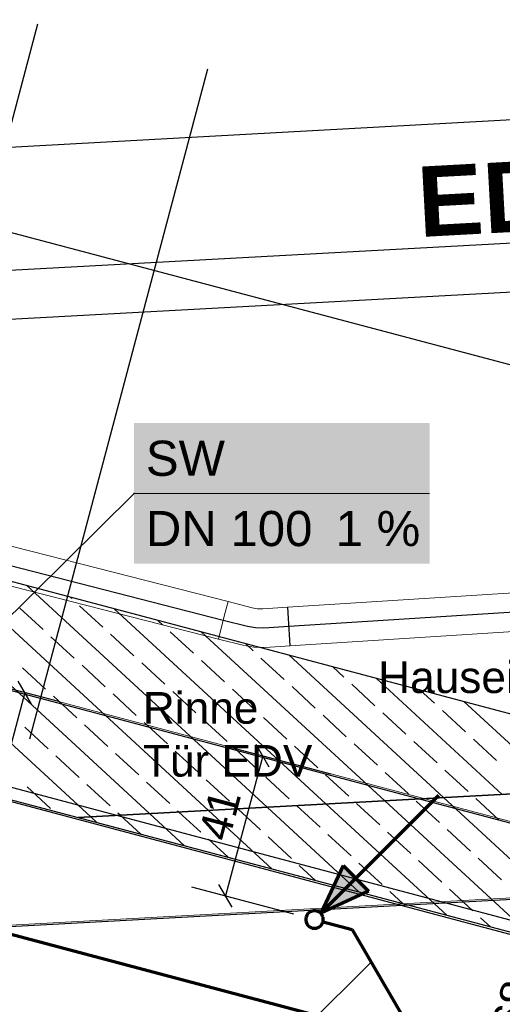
# Model space of a CAD drawing. Extents: x -779 to 790, y -208 to 633.
# Tile 54 of 232: x -58 to -31, y -78 to -22. Entities that reach past the tile are written whole.
import ezdxf
from ezdxf.lldxf.tags import DXFTag

# ---------------------------------------------------------------- set-up
doc = ezdxf.new("R2010")
doc.units = 0
doc.layers.get('0').update_dxf_attribs({"lineweight": 25})
for name, color, linetype, lineweight, true_color in [('01AFU Allgemein Bemaßung-A07F5V4RWF', 7, 'Continuous', 25, 0x848484), ('02 Raster Gebäude-A07F5V4QWF', 7, 'Continuous', 25, 0x848484), ('20 Bodenplatte-A07F5V4PWF', 7, 'Continuous', 25, 0x848484), ('20 Fundament-A07F5V4OWF', 7, 'Continuous', 25, 0x848484), ('20 Räume Innen', 9, 'Continuous', 25, 0x808080), ('60 Stützwände', 9, 'Continuous', 25, 0x808080), ('ELT Leerrohre', 1, 'Continuous', 35, 0xff0000), ('S_Mass', 150, 'Continuous', 25, 0x007fff), ('S_Schmutzwasser_Grundleitung', 7, 'Continuous', 70, 0x7f5f00), ('X_Mass', 150, 'Continuous', 25, 0x007fff)]:
    doc.layers.add(name, color=color, linetype=linetype, lineweight=lineweight, true_color=true_color)
for name, color, linetype, lineweight in [('02 Raster Gebäude-A07F5V53WF', 7, 'Continuous', 13), ('SC_Mass', 7, 'Continuous', 25), ('X_Text', 7, 'Continuous', 25)]:
    doc.layers.add(name, color=color, linetype=linetype, lineweight=lineweight)
doc.styles.get("Standard").update_dxf_attribs({"font": 'arial.ttf'})
tags = doc.linetypes.add('Raster-A07F5V4TWF', pattern=[0.2, 0.1, -0.05, 0, -0.05]).pattern_tags.tags
tags[10:11] = [DXFTag(74, 4), DXFTag(75, 0), DXFTag(340, '0'), DXFTag(46, 1.0), DXFTag(50, 0.0), DXFTag(44, 0.0), DXFTag(45, 0.0)]
tags[8:9] = [DXFTag(74, 4), DXFTag(75, 0), DXFTag(340, '0'), DXFTag(46, 1.0), DXFTag(50, 0.0), DXFTag(44, 0.0), DXFTag(45, 0.0)]
tags[6:7] = [DXFTag(74, 4), DXFTag(75, 0), DXFTag(340, '0'), DXFTag(46, 1.0), DXFTag(50, 0.0), DXFTag(44, 0.0), DXFTag(45, 0.0)]
tags[4:5] = [DXFTag(74, 4), DXFTag(75, 0), DXFTag(340, '0'), DXFTag(46, 1.0), DXFTag(50, 0.0), DXFTag(44, 0.0), DXFTag(45, 0.0)]
tags = doc.linetypes.add('Raster-A07F5V57WF', pattern=[0.2, 0.1, -0.05, 0, -0.05]).pattern_tags.tags
tags[10:11] = [DXFTag(74, 4), DXFTag(75, 0), DXFTag(340, '0'), DXFTag(46, 1.0), DXFTag(50, 0.0), DXFTag(44, 0.0), DXFTag(45, 0.0)]
tags[8:9] = [DXFTag(74, 4), DXFTag(75, 0), DXFTag(340, '0'), DXFTag(46, 1.0), DXFTag(50, 0.0), DXFTag(44, 0.0), DXFTag(45, 0.0)]
tags[6:7] = [DXFTag(74, 4), DXFTag(75, 0), DXFTag(340, '0'), DXFTag(46, 1.0), DXFTag(50, 0.0), DXFTag(44, 0.0), DXFTag(45, 0.0)]
tags[4:5] = [DXFTag(74, 4), DXFTag(75, 0), DXFTag(340, '0'), DXFTag(46, 1.0), DXFTag(50, 0.0), DXFTag(44, 0.0), DXFTag(45, 0.0)]
tags = doc.linetypes.add('STRICHPUNKT2', pattern=[12.7, 6.35, -3.175, 0, -3.175]).pattern_tags.tags
tags[10:11] = [DXFTag(74, 4), DXFTag(75, 0), DXFTag(340, '0'), DXFTag(46, 0.0), DXFTag(50, 0.0), DXFTag(44, 0.0), DXFTag(45, 0.0)]
tags[8:9] = [DXFTag(74, 4), DXFTag(75, 0), DXFTag(340, '0'), DXFTag(46, 0.0), DXFTag(50, 0.0), DXFTag(44, 0.0), DXFTag(45, 0.0)]
tags[6:7] = [DXFTag(74, 4), DXFTag(75, 0), DXFTag(340, '0'), DXFTag(46, 0.0), DXFTag(50, 0.0), DXFTag(44, 0.0), DXFTag(45, 0.0)]
tags[4:5] = [DXFTag(74, 4), DXFTag(75, 0), DXFTag(340, '0'), DXFTag(46, 0.0), DXFTag(50, 0.0), DXFTag(44, 0.0), DXFTag(45, 0.0)]

# ---------------------------------------------------------------- blocks, each defined once
blk = doc.blocks.new('Referenz-A07F5V4VWF', base_point=(-401.415, -176.34))
at = {"color": 0, "linetype": 'ByBlock', "lineweight": -2, "ltscale": 12.5}
for p, q in [((-16.164, -65.268), (-146.682, -30.614)), ((-153.091, -41.328), (-17.544, -77.463)), ((-131.2, -47.142), (-54.939, -67.39)), ((-54.939, -67.39), (-16.164, -65.268)), ((-16.164, -65.268), (-54.939, -67.39)), ((-54.939, -67.39), (-17.407, -77.356))]:
    blk.add_line(p, q, dxfattribs=at)
at = {"layer": '01AFU Allgemein Bemaßung-A07F5V4RWF', "color": 0, "lineweight": -2}
blk.add_line((-141.755, -12.056), (-11.237, -46.71), dxfattribs=at)
at = {"layer": '02 Raster Gebäude-A07F5V4QWF', "color": 0, "linetype": 'Raster-A07F5V4TWF', "lineweight": -2, "ltscale": 187.5}
for p, q in [((-160.157, -33.245), (3.691, -76.749)), ((3.333, -70.211), (-212.21, -82.005))]:
    blk.add_line(p, q, dxfattribs=at)
at = {"layer": '20 Bodenplatte-A07F5V4PWF', "color": 0, "lineweight": -2}
blk.add_line((-153.091, -41.328), (-17.544, -77.463), dxfattribs=at)
at = {"layer": '20 Fundament-A07F5V4OWF', "color": 0, "lineweight": -2}
for p, q in [((-16.164, -65.268), (-146.682, -30.614)), ((-131.2, -47.142), (-17.407, -77.356)), ((-54.223, -67.351), (-72.785, -50.235)), ((-50.881, -67.168), (-67.813, -51.555)), ((-47.539, -66.985), (-62.84, -52.875)), ((-44.196, -66.802), (-57.868, -54.196)), ((-55.301, -54.93), (-55.381, -54.856)), ((-53.537, -56.557), (-54.86, -55.336)), ((-56.928, -56.694), (-58.252, -55.474)), ((-40.854, -66.62), (-52.895, -55.516)), ((-50.145, -56.419), (-50.409, -56.176)), ((-55.164, -58.321), (-56.487, -57.101)), ((-51.772, -58.184), (-53.096, -56.964)), ((-48.38, -58.047), (-49.704, -56.826)), ((-37.511, -66.437), (-47.923, -56.836)), ((-44.989, -57.909), (-45.436, -57.496)), ((-34.169, -66.254), (-42.95, -58.156)), ((-53.399, -59.949), (-54.723, -58.728)), ((-50.007, -59.811), (-51.331, -58.591)), ((-46.616, -59.674), (-47.939, -58.453)), ((-43.224, -59.536), (-44.547, -58.316)), ((-39.832, -59.399), (-40.464, -58.816)), ((-56.791, -60.086), (-58.114, -58.866)), ((-41.459, -61.163), (-42.783, -59.943)), ((-38.068, -61.026), (-39.391, -59.806)), ((-30.826, -66.071), (-37.977, -59.477)), ((-55.026, -61.713), (-56.35, -60.493)), ((-51.635, -61.576), (-52.958, -60.355)), ((-48.243, -61.438), (-49.566, -60.218)), ((-44.851, -61.301), (-46.175, -60.08)), ((-34.676, -60.889), (-35.491, -60.137)), ((-27.484, -65.888), (-33.005, -60.797)), ((-39.695, -62.791), (-41.018, -61.57)), ((-36.303, -62.653), (-37.626, -61.433)), ((-32.911, -62.516), (-34.235, -61.295)), ((-53.262, -63.34), (-54.585, -62.12)), ((-49.87, -63.203), (-51.194, -61.982)), ((-46.478, -63.065), (-47.802, -61.845)), ((-43.087, -62.928), (-44.41, -61.708)), ((-56.654, -63.478), (-57.977, -62.257)), ((-37.93, -64.418), (-39.254, -63.197)), ((-34.538, -64.28), (-35.862, -63.06)), ((-31.147, -64.143), (-32.47, -62.923)), ((-51.497, -64.967), (-52.821, -63.747)), ((-48.105, -64.83), (-49.429, -63.61)), ((-44.714, -64.693), (-46.037, -63.472)), ((-41.322, -64.555), (-42.645, -63.335)), ((-54.889, -65.105), (-56.212, -63.884)), ((-39.557, -66.182), (-40.881, -64.962)), ((-36.166, -66.045), (-37.489, -64.825)), ((-32.774, -65.908), (-34.097, -64.687)), ((-53.124, -66.732), (-54.448, -65.512)), ((-49.733, -66.595), (-51.056, -65.374)), ((-46.341, -66.457), (-47.664, -65.237)), ((-42.949, -66.32), (-44.273, -65.099)), ((-56.516, -66.869), (-57.84, -65.649)), ((-33.984, -72.954), (-40.854, -66.62)), ((-37.793, -67.81), (-39.116, -66.589)), ((-29.011, -74.275), (-37.511, -66.437)), ((-34.401, -67.672), (-35.724, -66.452)), ((-24.039, -75.595), (-34.169, -66.254)), ((-31.009, -67.535), (-32.333, -66.314)), ((-52.552, -67.26), (-52.683, -67.139)), ((-48.902, -68.994), (-50.881, -67.168)), ((-49.21, -67.077), (-49.292, -67.001)), ((-47.968, -68.222), (-49.21, -67.077)), ((-43.929, -70.314), (-47.539, -66.985)), ((-45.867, -66.894), (-45.9, -66.864)), ((-44.576, -68.084), (-45.867, -66.894)), ((-38.956, -71.634), (-44.196, -66.802)), ((-41.185, -67.947), (-42.508, -66.727)), ((-53.874, -67.673), (-54.223, -67.351)), ((-51.388, -68.333), (-52.552, -67.26)), ((-36.028, -69.437), (-37.352, -68.216)), ((-32.636, -69.299), (-33.96, -68.079)), ((-46.415, -69.654), (-47.527, -68.629)), ((-42.812, -69.712), (-44.135, -68.491)), ((-39.42, -69.574), (-40.743, -68.354)), ((-37.655, -71.201), (-38.979, -69.981)), ((-34.264, -71.064), (-35.587, -69.844)), ((-30.872, -70.927), (-32.195, -69.706)), ((-41.443, -70.974), (-42.371, -70.118)), ((-36.47, -72.294), (-37.214, -71.608)), ((-32.499, -72.691), (-33.822, -71.471)), ((-31.498, -73.614), (-32.058, -73.098))]:
    blk.add_line(p, q, dxfattribs=at)
blk = doc.blocks.new('Referenz-A07F5V59WF', base_point=(-759.499, -206.186))
at = {"layer": '02 Raster Gebäude-A07F5V53WF', "color": 0, "linetype": 'Raster-A07F5V57WF', "ltscale": 117.000008}
for p, q in [((-285.681, 0.171), (159.608, -118.052)), ((435.098, -46.482), (-278.836, -85.556))]:
    blk.add_line(p, q, dxfattribs=at)
at = {"layer": '60 Stützwände', "color": 0, "linetype": 'Continuous', "lineweight": -2, "ltscale": 225.000015}
blk.add_line((-160.303, -38.576), (-17.628, -76.628), dxfattribs=at)
at = {"layer": '20 Räume Innen', "color": 0, "linetype": 'Continuous', "lineweight": -2, "ltscale": 225.000015, "insert": (-35.756, -30.371), "char_height": 3.99976, "attachment_point": 1, "rotation": 3.1327}
blk.add_mtext('{\\fArial|b1|i0;EDV}', dxfattribs=at)
blk = doc.blocks.new('Maß-A07F5VABWF', base_point=(-33.512, -82.421))
at = {"color": 0, "linetype": 'ByBlock', "lineweight": -2, "ltscale": 0.25}
for p, q in [((-24.249, -69.238), (-30.048, -67.699)), ((-26.559, -68.077), (-25.806, -69.374)), ((-29.646, -81.773), (-26.182, -68.725)), ((-27.713, -82.286), (-33.512, -80.746)), ((-30.023, -81.124), (-29.27, -82.421))]:
    blk.add_line(p, q, dxfattribs=at)
at = {"color": 0, "linetype": 'ByBlock', "lineweight": -2, "ltscale": 0.25, "insert": (-31.457, -79.221), "char_height": 1.8, "attachment_point": 1, "rotation": 75.1311}
blk.add_mtext('{\\fArial;68}', dxfattribs=at)
blk = doc.blocks.new('Maß-A07F5VADWF', base_point=(-48.499, -72.876))
at = {"color": 0, "linetype": 'ByBlock', "lineweight": -2, "ltscale": 0.25}
for p, q in [((-44.073, -64.524), (-44.826, -63.227)), ((-46.382, -63.362), (-40.583, -64.902)), ((-44.449, -63.875), (-46.566, -71.849)), ((-48.499, -71.336), (-42.7, -72.876)), ((-46.19, -72.498), (-46.943, -71.201))]:
    blk.add_line(p, q, dxfattribs=at)
at = {"color": 0, "linetype": 'ByBlock', "lineweight": -2, "ltscale": 0.25, "insert": (-48.123, -68.361), "char_height": 1.8, "attachment_point": 1, "rotation": 75.1311}
blk.add_mtext('{\\fArial;41}', dxfattribs=at)
blk = doc.blocks.new('Maß-A07F5VAHWF', base_point=(-65.311, -73.979))
at = {"color": 0, "linetype": 'ByBlock', "lineweight": -2, "ltscale": 0.25}
for p, q in [((-56.047, -60.796), (-61.847, -59.256)), ((-57.604, -60.931), (-58.357, -59.634)), ((-57.98, -60.283), (-61.445, -73.33)), ((-59.512, -73.844), (-65.311, -72.304)), ((-61.068, -73.979), (-61.821, -72.682))]:
    blk.add_line(p, q, dxfattribs=at)
at = {"color": 0, "linetype": 'ByBlock', "lineweight": -2, "ltscale": 0.25, "insert": (-63.124, -70.329), "char_height": 1.8, "attachment_point": 1, "rotation": 75.1311}
blk.add_mtext('{\\fArial;68}', dxfattribs=at)
blk = doc.blocks.new('Maß-A07F5VARWF', base_point=(-87.174, -46.037))
at = {"color": 0, "linetype": 'ByBlock', "lineweight": -2, "ltscale": 0.25}
blk.add_line((43.973, -33.432), (-86.673, -40.582), dxfattribs=at)
blk = doc.blocks.new('Maß-A07F5VATWF', base_point=(-90.176, -45.267))
at = {"color": 0, "linetype": 'ByBlock', "lineweight": -2, "ltscale": 0.25}
blk.add_line((-89.675, -37.942), (43.82, -30.636), dxfattribs=at)
blk = doc.blocks.new('Maß-A07F5VAVWF', base_point=(-93.407, -44.498))
at = {"color": 0, "linetype": 'ByBlock', "lineweight": -2, "ltscale": 0.25}
blk.add_line((-92.907, -31.109), (43.437, -23.646), dxfattribs=at)

msp = doc.modelspace()

# ---------------------------------------------------------------- linework, layer by layer
at = {"color": 8, "lineweight": 25, "ltscale": 0.25, "true_color": 0x808080}
for p, q in [((-57.255, -22.253), (-67.377, -60.375)), ((-47.59, -24.819), (-57.711, -62.941))]:
    msp.add_line(p, q, dxfattribs=at)
at = {"layer": 'ELT Leerrohre', "color": 1, "lineweight": 13, "true_color": 0xff0000}
for p, q in [((-46.42, -55.107), (-82.748, -45.803)), ((-83.294, -47.935), (-46.966, -57.238)), ((-17.151, -53.782), (-43.039, -55.426)), ((-46.58, -55.731), (-46.42, -55.107)), ((-46.58, -55.731), (-46.42, -55.107)), ((-45.041, -55.46), (-46.42, -55.107)), ((-44.747, -55.511), (-45.041, -55.46)), ((-43.028, -55.426), (-44.449, -55.516)), ((-42.998, -56.069), (-43.039, -55.426)), ((-42.987, -56.069), (-43.028, -55.426)), ((-46.806, -56.614), (-46.58, -55.731)), ((-46.806, -56.614), (-46.58, -55.731)), ((-44.449, -55.516), (-44.747, -55.511)), ((-42.9, -57.622), (-17.012, -55.977)), ((-42.941, -56.979), (-42.998, -56.069)), ((-42.929, -56.978), (-42.987, -56.069)), ((-46.966, -57.238), (-46.806, -56.614)), ((-46.966, -57.238), (-46.806, -56.614)), ((-42.9, -57.622), (-42.941, -56.979)), ((-42.888, -57.621), (-42.929, -56.978)), ((-46.966, -57.238), (-45.587, -57.591)), ((-44.953, -57.702), (-45.587, -57.591)), ((-44.31, -57.711), (-44.953, -57.702)), ((-44.31, -57.711), (-42.888, -57.621))]:
    msp.add_line(p, q, dxfattribs=at)
at = {"layer": 'ELT Leerrohre', "color": 1, "linetype": 'STRICHPUNKT2', "lineweight": 25, "ltscale": 0.25, "true_color": 0xff0000}
for p, q in [((-46.693, -56.173), (-83.021, -46.869)), ((-17.083, -54.879), (-42.958, -56.523)), ((-45.314, -56.526), (-46.693, -56.173)), ((-44.85, -56.606), (-45.314, -56.526)), ((-42.97, -56.524), (-44.379, -56.614)), ((-44.379, -56.614), (-44.85, -56.606))]:
    msp.add_line(p, q, dxfattribs=at)
at = {"layer": 'S_Schmutzwasser_Grundleitung'}
for p, q in [((-41.151, -72.84), (-34.434, -66.123)), ((-39.883, -70.121), (-41.151, -72.84)), ((-39.883, -70.121), (-38.432, -71.572)), ((-38.432, -71.572), (-41.151, -72.84)), ((-35.628, -80.184), (-67.494, -71.724)), ((-41.809, -72.797), (-41.858, -72.84)), ((-41.754, -72.76), (-41.809, -72.797)), ((-41.696, -72.731), (-41.754, -72.76)), ((-41.634, -72.71), (-41.696, -72.731)), ((-41.57, -72.698), (-41.634, -72.71)), ((-41.504, -72.693), (-41.57, -72.698)), ((-41.439, -72.698), (-41.504, -72.693)), ((-41.375, -72.71), (-41.439, -72.698)), ((-41.313, -72.731), (-41.375, -72.71)), ((-41.254, -72.76), (-41.313, -72.731)), ((-41.2, -72.797), (-41.254, -72.76)), ((-41.151, -72.84), (-41.2, -72.797)), ((-42, -73.128), (-42.004, -73.193)), ((-42.004, -73.193), (-42, -73.259)), ((-41.987, -73.064), (-42, -73.128)), ((-42, -73.259), (-41.987, -73.323)), ((-41.966, -73.002), (-41.987, -73.064)), ((-41.987, -73.323), (-41.966, -73.385)), ((-41.937, -72.943), (-41.966, -73.002)), ((-41.966, -73.385), (-41.937, -73.443)), ((-41.901, -72.889), (-41.937, -72.943)), ((-41.858, -72.84), (-41.901, -72.889)), ((-41.108, -72.889), (-41.151, -72.84)), ((-41.071, -72.943), (-41.108, -72.889)), ((-41.042, -73.002), (-41.071, -72.943)), ((-41.071, -73.443), (-41.042, -73.385)), ((-41.021, -73.064), (-41.042, -73.002)), ((-41.042, -73.385), (-41.021, -73.323)), ((-41.009, -73.128), (-41.021, -73.064)), ((-41.021, -73.323), (-41.009, -73.259)), ((-41.021, -73.322), (-39.355, -73.764)), ((-41.004, -73.193), (-41.009, -73.128)), ((-41.009, -73.259), (-41.004, -73.193)), ((-41.937, -73.443), (-41.901, -73.498)), ((-41.901, -73.498), (-41.858, -73.547)), ((-41.858, -73.547), (-41.809, -73.59)), ((-41.809, -73.59), (-41.754, -73.626)), ((-41.754, -73.626), (-41.696, -73.655)), ((-41.696, -73.655), (-41.634, -73.676)), ((-41.634, -73.676), (-41.57, -73.689)), ((-41.57, -73.689), (-41.504, -73.693)), ((-41.504, -73.693), (-41.439, -73.689)), ((-41.439, -73.689), (-41.375, -73.676)), ((-41.375, -73.676), (-41.313, -73.655)), ((-41.313, -73.655), (-41.254, -73.626)), ((-41.254, -73.626), (-41.2, -73.59)), ((-41.2, -73.59), (-41.151, -73.547)), ((-41.151, -73.547), (-41.108, -73.498)), ((-41.108, -73.498), (-41.071, -73.443)), ((-39.355, -73.764), (-35.628, -80.184))]:
    msp.add_line(p, q, dxfattribs=at)
for points in [[(-38.432, -71.572), (-40.56, -71.572), (-39.883, -70.121)], [(-41.151, -72.84), (-38.432, -71.572), (-40.56, -71.572)]]:
    msp.add_solid(points, dxfattribs=at)
at = {"layer": 'X_Mass'}
for p, q in [((-51.762, -48.948), (-70.148, -67.151)), ((-51.771, -48.945), (-51.772, -48.946)), ((-51.772, -48.946), (-51.772, -48.948)), ((-51.772, -48.948), (-51.772, -48.949)), ((-51.772, -48.949), (-51.771, -48.95)), ((-51.77, -48.943), (-51.771, -48.944)), ((-51.771, -48.944), (-51.771, -48.945)), ((-51.771, -48.95), (-51.771, -48.952)), ((-51.771, -48.952), (-51.77, -48.953)), ((-51.769, -48.941), (-51.77, -48.942)), ((-51.77, -48.942), (-51.77, -48.943)), ((-51.77, -48.953), (-51.77, -48.954)), ((-51.77, -48.954), (-51.769, -48.955)), ((-51.768, -48.94), (-51.769, -48.941)), ((-51.769, -48.955), (-51.768, -48.956)), ((-51.767, -48.939), (-51.768, -48.94)), ((-51.768, -48.956), (-51.767, -48.956)), ((-51.765, -48.939), (-51.767, -48.939)), ((-51.767, -48.956), (-51.765, -48.957)), ((-51.764, -48.938), (-51.765, -48.939)), ((-51.765, -48.957), (-51.764, -48.957)), ((-51.763, -48.938), (-51.764, -48.938)), ((-51.764, -48.957), (-51.763, -48.958)), ((-51.762, -48.938), (-51.763, -48.938)), ((-51.763, -48.958), (-51.762, -48.958)), ((-51.76, -48.938), (-51.762, -48.938)), ((-51.762, -48.958), (-51.76, -48.958)), ((-51.759, -48.938), (-51.76, -48.938)), ((-51.76, -48.958), (-51.759, -48.957)), ((-51.758, -48.939), (-51.759, -48.938)), ((-51.759, -48.957), (-51.758, -48.957)), ((-51.757, -48.939), (-51.758, -48.939)), ((-51.758, -48.957), (-51.757, -48.956)), ((-51.756, -48.94), (-51.757, -48.939)), ((-51.757, -48.956), (-51.756, -48.956)), ((-51.755, -48.941), (-51.756, -48.94)), ((-51.756, -48.956), (-51.755, -48.955)), ((-51.754, -48.942), (-51.755, -48.941)), ((-51.755, -48.955), (-51.754, -48.954)), ((-51.753, -48.943), (-51.754, -48.942)), ((-51.754, -48.954), (-51.753, -48.953)), ((-51.752, -48.944), (-51.753, -48.943)), ((-51.753, -48.953), (-51.752, -48.952)), ((-51.752, -48.945), (-51.752, -48.944)), ((-51.752, -48.946), (-51.752, -48.945)), ((-51.752, -48.948), (-51.752, -48.946)), ((-51.752, -48.949), (-51.752, -48.948)), ((-51.752, -48.95), (-51.752, -48.949)), ((-51.752, -48.952), (-51.752, -48.95)), ((-46.136, -83.433), (-38.281, -75.614))]:
    msp.add_line(p, q, dxfattribs=at)
at = {"layer": 'X_Mass', "lineweight": 18}
msp.add_line((-51.762, -48.948), (-34.962, -48.948), dxfattribs=at)
at = {"layer": 'X_Mass', "color": 7, "true_color": 0xffffff}
for points in [[(-51.762, -52.948), (-34.962, -52.948), (-51.762, -44.948)], [(-34.962, -52.948), (-51.762, -44.948), (-34.962, -44.948)]]:
    msp.add_solid(points, dxfattribs=at)

# ---------------------------------------------------------------- block references
at = {"color": 8, "lineweight": 25, "ltscale": 1250, "true_color": 0x808080}
msp.add_blockref('Referenz-A07F5V59WF', (-759.499, -206.186), dxfattribs=at)
at = {"color": 8, "lineweight": 25, "ltscale": 12.5, "true_color": 0x808080}
msp.add_blockref('Referenz-A07F5V4VWF', (-401.415, -176.34), dxfattribs=at)
at = {"layer": 'S_Mass', "ltscale": 0.25}
for name, p in [('Maß-A07F5VAVWF', (-93.407, -44.498)), ('Maß-A07F5VATWF', (-90.176, -45.267)), ('Maß-A07F5VARWF', (-87.174, -46.037)), ('Maß-A07F5VAHWF', (-65.311, -73.979)), ('Maß-A07F5VADWF', (-48.499, -72.876)), ('Maß-A07F5VABWF', (-33.512, -82.421))]:
    msp.add_blockref(name, p, dxfattribs=at)

# ---------------------------------------------------------------- texts
at = {"layer": 'SC_Mass', "ltscale": 0.25, "insert": (-37.886, -58.506), "char_height": 1.8, "attachment_point": 1}
msp.add_mtext('{\\fArial;Hauseinführungen}', dxfattribs=at)
at = {"layer": 'X_Mass', "char_height": 2, "attachment_point": 1}
for s, insert in [('{\\fArial;SW}', (-51.095, -45.948)), ('{\\fArial;DN 100}', (-51.095, -49.948)), ('{\\fArial;1 %}', (-40.302, -49.948))]:
    msp.add_mtext(s, dxfattribs=dict(at, insert=insert))
at = {"layer": 'X_Text', "ltscale": 0.25, "char_height": 1.8, "attachment_point": 1}
for s, insert in [('{\\fArial;Rinne }', (-51.264, -60.253)), ('{\\fArial;Tür EDV}', (-51.264, -63.259))]:
    msp.add_mtext(s, dxfattribs=dict(at, insert=insert))

doc.saveas('drawing.dxf')
